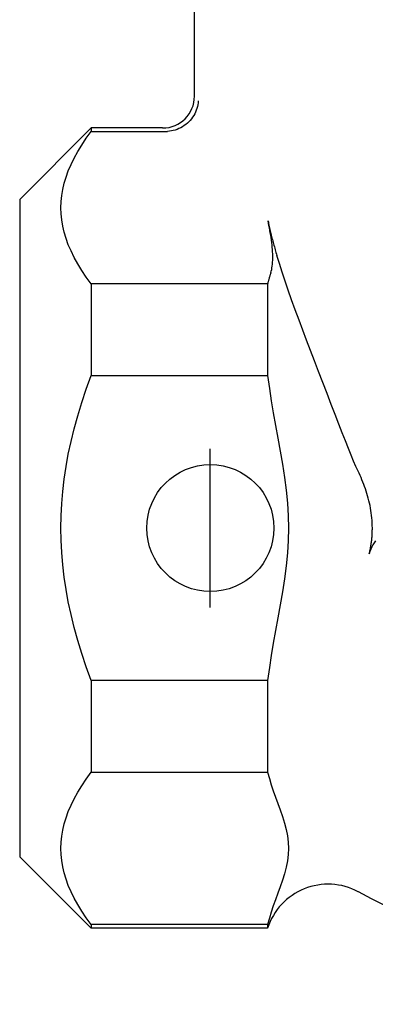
# Model space of a CAD drawing. Header units: millimetres. Extents: x 66 to 3962, y 36 to 312.
# Tile 1 of 9: x 306 to 317, y 184 to 215. Entities that reach past the tile are written whole.
import ezdxf

# ---------------------------------------------------------------- set-up
doc = ezdxf.new("R2010")
doc.units = ezdxf.units.MM
doc.layers.add('DETAIL', color=2, linetype='Continuous')
doc.layers.add('ORIGIN', color=6, linetype='Continuous')

msp = doc.modelspace()

# ---------------------------------------------------------------- linework, layer by layer
at = {"layer": 'DETAIL'}
for p, q in [((311.536, 212.84), (311.536, 227.04)), ((306.036, 209.59), (308.286, 211.84)), ((308.286, 211.84), (308.286, 211.729)), ((310.536, 211.84), (308.286, 211.84)), ((308.286, 211.729), (310.638, 211.729)), ((306.036, 209.59), (306.036, 188.89)), ((308.286, 206.929), (308.286, 204.04)), ((313.839, 206.929), (308.286, 206.929)), ((313.839, 206.929), (313.839, 204.04)), ((308.286, 204.04), (313.839, 204.04)), ((308.286, 194.44), (308.286, 191.551)), ((313.839, 194.44), (308.286, 194.44)), ((313.839, 194.44), (313.839, 191.551)), ((308.286, 191.551), (313.839, 191.551)), ((306.036, 188.89), (308.286, 186.64)), ((308.286, 186.751), (308.286, 186.64)), ((313.839, 186.751), (308.286, 186.751)), ((313.839, 186.751), (313.839, 186.64)), ((313.839, 186.64), (308.286, 186.64))]:
    msp.add_line(p, q, dxfattribs=at)
at = {"layer": 'DETAIL', "flags": 128}
for points in [[(311.654, 212.692), (311.65, 212.632), (311.641, 212.572), (311.629, 212.513), (311.613, 212.454), (311.594, 212.397), (311.57, 212.34), (311.544, 212.284), (311.513, 212.231), (311.48, 212.179), (311.443, 212.129), (311.403, 212.081), (311.36, 212.035), (311.314, 211.992), (311.266, 211.952), (311.215, 211.914), (311.162, 211.88), (311.107, 211.849), (311.05, 211.821), (310.992, 211.797), (310.932, 211.776), (310.871, 211.759), (310.809, 211.746), (310.747, 211.736), (310.684, 211.73)], [(308.286, 206.929), (308.13, 207.143), (307.988, 207.354), (307.861, 207.561), (307.749, 207.765), (307.651, 207.966), (307.567, 208.165), (307.496, 208.362), (307.438, 208.557), (307.394, 208.751), (307.362, 208.944), (307.343, 209.137), (307.336, 209.329), (307.343, 209.521), (307.362, 209.714), (307.394, 209.907), (307.438, 210.101), (307.496, 210.296), (307.567, 210.493), (307.651, 210.692), (307.749, 210.894), (307.861, 211.097), (307.988, 211.304), (308.13, 211.515), (308.286, 211.729)], [(310.638, 211.729), (310.64, 211.729), (310.642, 211.729), (310.644, 211.729), (310.646, 211.729), (310.648, 211.729), (310.65, 211.729), (310.652, 211.729), (310.653, 211.729), (310.655, 211.729), (310.657, 211.729), (310.659, 211.729), (310.661, 211.729), (310.663, 211.729), (310.665, 211.729), (310.667, 211.729), (310.669, 211.73), (310.671, 211.73), (310.672, 211.73), (310.674, 211.73), (310.676, 211.73), (310.678, 211.73), (310.68, 211.73), (310.682, 211.73), (310.684, 211.73)], [(313.853, 208.915), (313.862, 208.871), (313.871, 208.827), (313.88, 208.783), (313.89, 208.738), (313.9, 208.693), (313.91, 208.648), (313.921, 208.603), (313.931, 208.558), (313.942, 208.512), (313.954, 208.467), (313.965, 208.421), (313.977, 208.375), (313.989, 208.329), (314.001, 208.283), (314.013, 208.237), (314.025, 208.191), (314.038, 208.145), (314.051, 208.099), (314.064, 208.053), (314.077, 208.007), (314.09, 207.961), (314.103, 207.916), (314.117, 207.87), (314.13, 207.825)], [(313.941, 207.284), (313.955, 207.332), (313.967, 207.382), (313.977, 207.436), (313.986, 207.492), (313.992, 207.551), (313.997, 207.612), (314.001, 207.675), (314.002, 207.74), (314.002, 207.807), (314.001, 207.875), (313.997, 207.944), (313.992, 208.015), (313.986, 208.087), (313.978, 208.16), (313.969, 208.235), (313.959, 208.31), (313.948, 208.386), (313.936, 208.463), (313.923, 208.54), (313.91, 208.616), (313.896, 208.693), (313.882, 208.768), (313.867, 208.843), (313.853, 208.915)], [(316.685, 201.031), (316.619, 201.175), (316.546, 201.343), (316.467, 201.533), (316.381, 201.747), (316.288, 201.982), (316.189, 202.239), (316.081, 202.517), (315.967, 202.816), (315.844, 203.135), (315.714, 203.474), (315.578, 203.826), (315.446, 204.169), (315.317, 204.503), (315.191, 204.831), (315.068, 205.153), (314.947, 205.472), (314.828, 205.79), (314.71, 206.108), (314.596, 206.424), (314.488, 206.727), (314.388, 207.019), (314.295, 207.298), (314.209, 207.567), (314.13, 207.825)], [(313.941, 207.284), (313.936, 207.27), (313.932, 207.256), (313.927, 207.242), (313.923, 207.228), (313.918, 207.213), (313.914, 207.199), (313.91, 207.184), (313.905, 207.17), (313.901, 207.155), (313.896, 207.14), (313.892, 207.126), (313.888, 207.111), (313.884, 207.096), (313.879, 207.081), (313.875, 207.066), (313.871, 207.051), (313.867, 207.036), (313.863, 207.021), (313.859, 207.006), (313.855, 206.99), (313.851, 206.975), (313.847, 206.96), (313.843, 206.945), (313.839, 206.929)], [(308.286, 194.44), (308.13, 194.869), (307.988, 195.289), (307.861, 195.703), (307.749, 196.111), (307.651, 196.513), (307.567, 196.911), (307.496, 197.305), (307.438, 197.696), (307.394, 198.084), (307.362, 198.47), (307.343, 198.855), (307.336, 199.24), (307.343, 199.624), (307.362, 200.009), (307.394, 200.396), (307.438, 200.784), (307.496, 201.175), (307.567, 201.569), (307.651, 201.966), (307.749, 202.369), (307.861, 202.777), (307.988, 203.19), (308.13, 203.611), (308.286, 204.04)], [(313.839, 204.04), (313.894, 203.635), (313.953, 203.251), (314.019, 202.866), (314.09, 202.471), (314.164, 202.068), (314.238, 201.66), (314.308, 201.249), (314.371, 200.837), (314.424, 200.428), (314.464, 200.024), (314.489, 199.627), (314.498, 199.24), (314.489, 198.853), (314.464, 198.456), (314.424, 198.052), (314.371, 197.642), (314.308, 197.231), (314.238, 196.82), (314.164, 196.412), (314.09, 196.009), (314.019, 195.614), (313.953, 195.229), (313.894, 194.844), (313.839, 194.44)], [(317.136, 199.24), (317.135, 199.319), (317.132, 199.399), (317.127, 199.478), (317.121, 199.557), (317.113, 199.636), (317.103, 199.715), (317.091, 199.793), (317.078, 199.87), (317.063, 199.948), (317.046, 200.024), (317.028, 200.101), (317.009, 200.176), (316.988, 200.251), (316.966, 200.325), (316.942, 200.399), (316.918, 200.472), (316.892, 200.544), (316.865, 200.616), (316.837, 200.687), (316.809, 200.757), (316.779, 200.827), (316.748, 200.896), (316.717, 200.964), (316.685, 201.031)], [(317.039, 198.423), (317.046, 198.457), (317.054, 198.49), (317.061, 198.523), (317.068, 198.556), (317.074, 198.59), (317.08, 198.624), (317.086, 198.657), (317.092, 198.691), (317.097, 198.725), (317.102, 198.759), (317.106, 198.793), (317.111, 198.827), (317.115, 198.861), (317.118, 198.895), (317.122, 198.93), (317.125, 198.964), (317.127, 198.998), (317.13, 199.033), (317.131, 199.067), (317.133, 199.102), (317.134, 199.136), (317.135, 199.171), (317.136, 199.205), (317.136, 199.24)], [(317.233, 198.838), (317.19, 198.778), (317.15, 198.715), (317.115, 198.647), (317.085, 198.575), (317.059, 198.501), (317.039, 198.423)], [(308.286, 186.751), (308.13, 186.965), (307.988, 187.175), (307.861, 187.382), (307.749, 187.586), (307.651, 187.787), (307.567, 187.986), (307.496, 188.183), (307.438, 188.379), (307.394, 188.573), (307.362, 188.766), (307.343, 188.958), (307.336, 189.151), (307.343, 189.343), (307.362, 189.535), (307.394, 189.729), (307.438, 189.923), (307.496, 190.118), (307.567, 190.315), (307.651, 190.514), (307.749, 190.715), (307.861, 190.919), (307.988, 191.126), (308.13, 191.336), (308.286, 191.551)], [(313.839, 191.551), (313.894, 191.348), (313.953, 191.156), (314.019, 190.964), (314.09, 190.766), (314.164, 190.565), (314.238, 190.361), (314.308, 190.155), (314.371, 189.949), (314.424, 189.745), (314.464, 189.543), (314.489, 189.344), (314.498, 189.151), (314.489, 188.957), (314.464, 188.759), (314.424, 188.557), (314.371, 188.352), (314.308, 188.146), (314.238, 187.941), (314.164, 187.737), (314.09, 187.535), (314.019, 187.338), (313.953, 187.145), (313.894, 186.953), (313.839, 186.751)]]:
    msp.add_lwpolyline(points, dxfattribs=at)
at = {"layer": 'DETAIL'}
for centre, radius, start, end in [((310.536, 212.84), 1, 270, 0), ((315.742, 186.024), 2, 61.855, 162.0551), ((330.836, 214.243), 30.002, 241.8574, 298.1426)]:
    msp.add_arc(centre, radius, start, end, dxfattribs=at)
at = {"layer": 'ORIGIN'}
msp.add_line((312.036, 196.74), (312.036, 201.74), dxfattribs=at)
msp.add_circle((312.036, 199.24), 2, dxfattribs=at)

doc.saveas('drawing.dxf')
